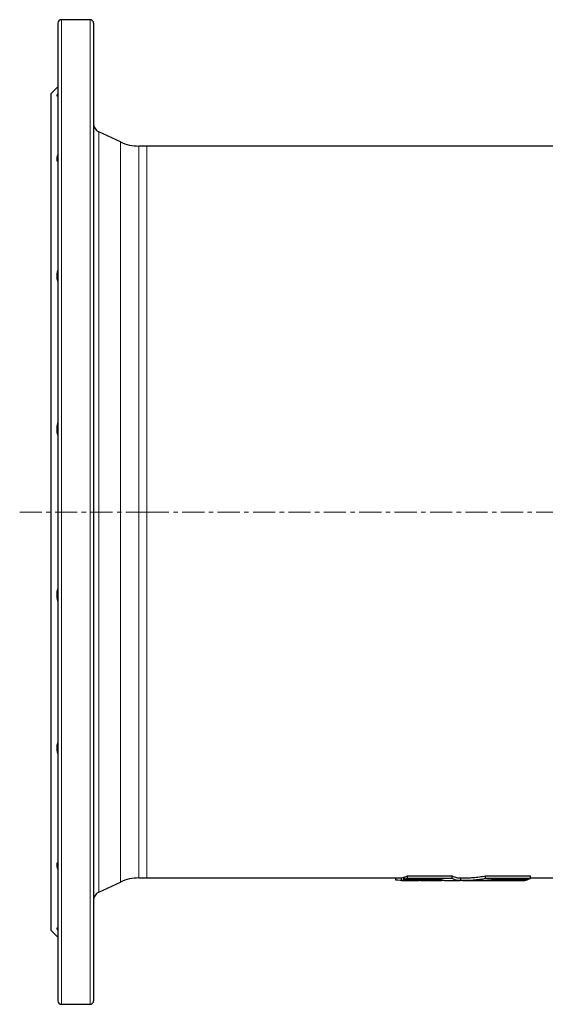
# Model space of a CAD drawing. Header units: millimetres. Extents: x 149 to 1592, y 62 to 1511.
# Tile 1 of 6: x 149 to 451, y 62 to 627. Entities that reach past the tile are written whole.
import ezdxf

# ---------------------------------------------------------------- set-up
doc = ezdxf.new("R2010")
doc.units = ezdxf.units.MM
doc.linetypes.add('CENTERX2', pattern=[20.32, 12.7, -2.54, 2.54, -2.54])
doc.layers.add('FORMAT', color=7, linetype='Continuous')

msp = doc.modelspace()

# ---------------------------------------------------------------- linework, layer by layer
at = {"color": 7, "linetype": 'Continuous', "lineweight": 25}
for p, q in [((171.21, 625.01), (171.21, 344.51)), ((189.71, 627.01), (173.21, 627.01)), ((191.71, 625.01), (191.71, 344.51)), ((171.21, 588.51), (167.21, 584.51)), ((167.21, 584.51), (167.21, 344.51)), ((207.06, 556.85), (194.6, 562.66)), ((222.22, 554.51), (217.63, 554.51)), ((576.2, 554.51), (222.22, 554.51)), ((167.21, 344.51), (167.21, 104.51)), ((171.21, 344.51), (171.21, 64.01)), ((191.71, 344.51), (191.71, 64.01)), ((371.74, 134.28), (371.74, 135.78)), ((397.47, 134.21), (397.47, 135.72)), ((416.63, 134.21), (416.63, 135.72)), ((442.36, 134.28), (442.36, 135.78)), ((194.6, 126.36), (207.06, 132.17)), ((217.63, 134.51), (222.22, 134.51)), ((222.22, 134.51), (368.48, 134.51)), ((365.05, 133.31), (365.05, 134.51)), ((368.48, 133.11), (368.48, 134.61)), ((369.82, 134.93), (370.35, 134.93)), ((369.82, 133.43), (369.82, 134.93)), ((370.35, 133.62), (370.35, 135.12)), ((371.53, 133.01), (378.4, 133.01)), ((379.26, 133.01), (383.73, 133.02)), ((384.03, 133.01), (391.54, 133.01)), ((388.95, 133.39), (388.95, 133.58)), ((394.44, 133.01), (402.05, 133.01)), ((402.05, 134.51), (403.31, 134.51)), ((402.37, 133.02), (402.37, 134.51)), ((403.31, 133.01), (410.91, 133.01)), ((413.8, 133.01), (430, 133.01)), ((421.3, 133.39), (421.3, 133.58)), ((428.84, 133.4), (428.84, 133.59)), ((433.71, 133.41), (433.71, 133.6)), ((437.08, 133.11), (439.1, 133.11)), ((440.44, 133.43), (440.44, 133.61)), ((442.36, 134.51), (576.2, 134.51)), ((167.21, 104.51), (171.21, 100.51)), ((173.21, 62.01), (189.71, 62.01))]:
    msp.add_line(p, q, dxfattribs=at)
at = {"color": 8, "linetype": 'Continuous', "lineweight": 18}
for p, q in [((173.21, 627.01), (173.21, 344.51)), ((189.71, 627.01), (189.71, 344.51)), ((194.6, 562.66), (194.6, 344.51)), ((207.06, 132.17), (207.06, 556.85)), ((217.63, 554.51), (217.63, 134.51)), ((222.22, 554.51), (222.22, 344.51)), ((173.21, 344.51), (173.21, 62.01)), ((189.71, 344.51), (189.71, 62.01)), ((194.6, 344.51), (194.6, 126.36)), ((222.22, 344.51), (222.22, 134.51))]:
    msp.add_line(p, q, dxfattribs=at)
at = {"color": 7, "linetype": 'Continuous', "lineweight": 25, "flags": 128}
msp.add_lwpolyline([(368.48, 133.11), (370.13, 133.11), (371.79, 133.1), (373.44, 133.1), (375.1, 133.1)], dxfattribs=at)
at = {"color": 7, "linetype": 'Continuous', "lineweight": 25}
for centre, radius, start, end in [((173.21, 625.01), 2, 90, 180), ((189.71, 625.01), 2, 0, 90), ((196.71, 567.2), 5, 180, 245), ((217.63, 579.51), 25, 245, 270), ((217.63, 109.51), 25, 90, 115), ((196.71, 121.83), 5, 115, 180), ((173.21, 64.01), 2, 180, 270), ((189.71, 64.01), 2, 270, 0)]:
    msp.add_arc(centre, radius, start, end, dxfattribs=at)
for points, knots in [([(171.21, 583.09), (171.05, 583.05), (170.93, 583.05), (170.8, 583.11), (170.77, 583.14), (170.72, 583.22), (170.71, 583.27), (170.71, 583.45), (170.76, 583.61), (170.92, 584), (171.05, 584.24), (171.21, 584.5)], [0, 0, 0, 0, 0.25, 0.25, 0.375, 0.375, 0.5, 0.5, 0.75, 0.75, 1, 1, 1, 1]), ([(171.21, 545.36), (171.05, 545.56), (170.93, 545.79), (170.8, 546.19), (170.77, 546.33), (170.72, 546.64), (170.71, 546.8), (170.71, 547.32), (170.76, 547.69), (170.92, 548.49), (171.05, 548.92), (171.21, 549.37)], [0, 0, 0, 0, 0.25, 0.25, 0.375, 0.375, 0.5, 0.5, 0.75, 0.75, 1, 1, 1, 1]), ([(171.21, 477.05), (171.05, 477.45), (170.93, 477.87), (170.8, 478.56), (170.77, 478.79), (170.72, 479.28), (170.71, 479.54), (170.71, 480.31), (170.76, 480.84), (170.92, 481.93), (171.05, 482.49), (171.21, 483.06)], [0, 0, 0, 0, 0.25, 0.25, 0.375, 0.375, 0.5, 0.5, 0.75, 0.75, 1, 1, 1, 1]), ([(171.21, 388.57), (171.05, 389.11), (170.93, 389.66), (170.8, 390.52), (170.77, 390.81), (170.72, 391.41), (170.71, 391.71), (170.71, 392.62), (170.76, 393.23), (170.92, 394.44), (171.05, 395.05), (171.21, 395.65)], [0, 0, 0, 0, 0.25, 0.25, 0.375, 0.375, 0.5, 0.5, 0.75, 0.75, 1, 1, 1, 1]), ([(171.21, 293.37), (171.05, 293.97), (170.93, 294.57), (170.8, 295.48), (170.77, 295.79), (170.72, 296.4), (170.71, 296.7), (170.71, 297.61), (170.76, 298.2), (170.92, 299.35), (171.05, 299.92), (171.21, 300.45)], [0, 0, 0, 0, 0.25, 0.25, 0.375, 0.375, 0.5, 0.5, 0.75, 0.75, 1, 1, 1, 1]), ([(171.21, 205.97), (171.05, 206.53), (170.93, 207.09), (170.8, 207.91), (170.77, 208.17), (170.72, 208.71), (170.71, 208.97), (170.71, 209.74), (170.76, 210.23), (170.92, 211.14), (171.05, 211.57), (171.21, 211.97)], [0, 0, 0, 0, 0.25, 0.25, 0.375, 0.375, 0.5, 0.5, 0.75, 0.75, 1, 1, 1, 1]), ([(171.21, 139.65), (171.05, 140.1), (170.93, 140.53), (170.8, 141.13), (170.77, 141.32), (170.72, 141.69), (170.71, 141.88), (170.71, 142.39), (170.76, 142.7), (170.92, 143.23), (171.05, 143.47), (171.21, 143.66)], [0, 0, 0, 0, 0.25, 0.25, 0.375, 0.375, 0.5, 0.5, 0.75, 0.75, 1, 1, 1, 1]), ([(397.47, 135.72), (397.87, 135.52), (398.69, 135.12), (399.91, 134.75), (401.03, 134.53), (401.74, 134.53), (402.04, 134.53)], [0, 0, 0, 0, 0.267224, 0.534448, 0.802436, 1, 1, 1, 1]), ([(403.3, 134.53), (404.18, 134.53), (406.25, 134.53), (409.5, 134.75), (413.07, 135.12), (415.45, 135.52), (416.63, 135.72)], [0, 0, 0, 0, 0.197017, 0.464171, 0.732086, 1, 1, 1, 1]), ([(382.56, 133.13), (381.75, 133.09), (380.36, 133.02), (378.97, 133.02), (378.4, 133.02)], [0, 0, 0, 0, 0.585028, 1, 1, 1, 1]), ([(384.02, 133.02), (383.83, 133.02), (383.34, 133.02), (382.85, 133.09), (382.56, 133.13)], [0, 0, 0, 0, 0.403438, 1, 1, 1, 1]), ([(392.96, 133.14), (392.87, 133.12), (392.37, 133.02), (391.45, 132.99), (390.2, 133.07), (389.37, 133.29), (388.95, 133.39)], [0, 0, 0, 0, 0.06536, 0.376301, 0.68815, 1, 1, 1, 1]), ([(391.29, 133.57), (391.6, 133.47), (392.22, 133.27), (393.14, 133.09), (393.88, 133.01), (394.31, 133.02), (394.43, 133.02)], [0, 0, 0, 0, 0.294336, 0.588701, 0.883038, 1, 1, 1, 1]), ([(410.91, 133.02), (411.25, 133.02), (412.5, 133.01), (414.64, 133.09), (417.34, 133.27), (419.13, 133.47), (420.03, 133.57)], [0, 0, 0, 0, 0.11327, 0.408837, 0.704434, 1, 1, 1, 1]), ([(421.3, 133.39), (420.1, 133.29), (417.68, 133.08), (414.8, 132.98), (413.12, 133.03), (412.66, 133.04)], [0, 0, 0, 0, 0.419195, 0.838391, 1, 1, 1, 1]), ([(433.71, 133.41), (433.6, 133.38), (433.43, 133.34), (433.11, 133.3), (432.99, 133.28), (432.73, 133.26), (432.58, 133.24), (432.11, 133.21), (431.76, 133.19), (430.97, 133.15), (430.52, 133.13), (429.59, 133.11), (429.09, 133.09), (428.31, 133.08), (428.04, 133.08), (427.5, 133.07), (427.23, 133.07), (426.4, 133.06), (425.83, 133.05), (424.68, 133.05), (424.11, 133.05), (423.54, 133.05)], [0, 0, 0, 0, 0.125, 0.125, 0.1875, 0.1875, 0.25, 0.25, 0.375, 0.375, 0.5, 0.5, 0.625, 0.625, 0.6875, 0.6875, 0.75, 0.75, 0.875, 0.875, 1, 1, 1, 1]), ([(430, 133.01), (430.25, 133.01), (430.81, 133.01), (431.64, 133.01), (432.48, 133.01), (433.29, 133.02), (434.06, 133.03), (434.78, 133.04), (435.44, 133.05), (436.04, 133.06), (436.59, 133.08), (436.92, 133.1), (437.08, 133.11)], [0, 0, 0, 0, 0.089022, 0.193669, 0.295369, 0.397068, 0.501724, 0.606379, 0.703502, 0.800624, 0.900312, 1, 1, 1, 1]), ([(171.21, 104.52), (171.05, 104.79), (170.93, 105.02), (170.8, 105.31), (170.77, 105.4), (170.72, 105.56), (170.71, 105.63), (170.71, 105.81), (170.76, 105.89), (170.92, 105.97), (171.05, 105.97), (171.21, 105.93)], [0, 0, 0, 0, 0.25, 0.25, 0.375, 0.375, 0.5, 0.5, 0.75, 0.75, 1, 1, 1, 1])]:
    msp.add_open_spline(points, degree=3, knots=knots, dxfattribs=at)
for points in [[(370.35, 135.12), (370.82, 135.3), (371.28, 135.52), (371.74, 135.78)], [(371.74, 135.78), (380.32, 135.75), (388.89, 135.72), (397.47, 135.72)], [(416.63, 135.72), (425.21, 135.72), (433.78, 135.75), (442.36, 135.78)], [(375.1, 133.1), (371.75, 132.93), (368.4, 133), (365.05, 133.31)], [(368.48, 134.61), (368.93, 134.68), (369.37, 134.78), (369.82, 134.93)], [(369.82, 133.43), (369.37, 133.28), (368.93, 133.18), (368.48, 133.11)], [(388.95, 133.39), (382.57, 133.4), (376.2, 133.41), (369.82, 133.43)], [(371.74, 134.28), (371.28, 134.02), (370.82, 133.8), (370.35, 133.62)], [(370.35, 133.62), (377.33, 133.59), (384.31, 133.58), (391.29, 133.57)], [(397.47, 134.21), (388.89, 134.22), (380.32, 134.24), (371.74, 134.28)], [(402.37, 133.02), (400.73, 132.96), (399.1, 133.35), (397.47, 134.21)], [(416.63, 134.21), (411.89, 133.35), (407.13, 132.96), (402.37, 133.02)], [(442.36, 134.28), (433.78, 134.24), (425.21, 134.22), (416.63, 134.21)], [(420.03, 133.57), (427.01, 133.58), (433.99, 133.59), (440.97, 133.62)], [(428.84, 133.4), (426.33, 133.4), (423.81, 133.39), (421.3, 133.39)], [(423.54, 133.05), (425.31, 133.1), (427.07, 133.22), (428.84, 133.4)], [(440.44, 133.43), (438.19, 133.42), (435.95, 133.42), (433.71, 133.41)], [(439.1, 133.11), (439.54, 133.18), (439.99, 133.28), (440.44, 133.43)], [(440.97, 133.62), (441.43, 133.8), (441.9, 134.02), (442.36, 134.28)]]:
    msp.add_open_spline(points, degree=3, dxfattribs=at)
at = {"layer": 'FORMAT', "linetype": 'CENTERX2', "lineweight": 18}
for p, q in [((149.27, 344.51), (222.22, 344.51)), ((222.22, 344.51), (576.2, 344.51))]:
    msp.add_line(p, q, dxfattribs=at)

doc.saveas('drawing.dxf')
